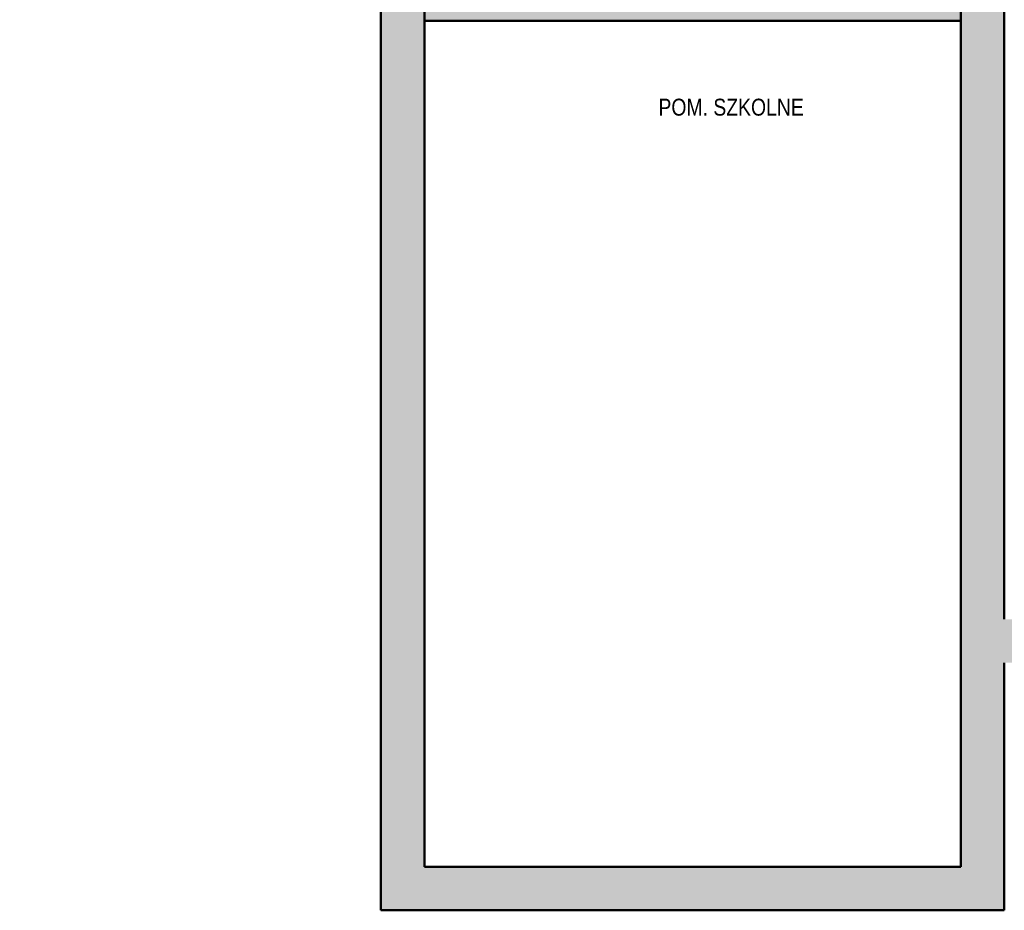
# Model space of a CAD drawing. Header units: centimetres. Extents: x -1240 to 1518, y -1846 to 998.
# Tile 1 of 8: x -1240 to -221, y -1810 to -889. Entities that reach past the tile are written whole.
import ezdxf

# ---------------------------------------------------------------- set-up
doc = ezdxf.new("R2010")
doc.units = ezdxf.units.CM
doc.layers.add('Standard', color=7, linetype='Continuous', lineweight=25)
doc.styles.add('ARIAL', font='ARIAL.TTF')

msp = doc.modelspace()

# ---------------------------------------------------------------- hatches: boundary and pattern name
at = {"layer": 'Standard', "linetype": 'ByBlock', "lineweight": 13}
h = msp.add_hatch(color=254, dxfattribs=at)
h.paths.add_polyline_path([(-120.1, 299.7), (-120.1, 259.7), (-80.1, 259.7), (-80.1, 299.7)])
h.paths.add_polyline_path([(993.9, 280.1), (955.9, 280.1), (955.9, 200.1), (993.9, 200.1)])
h.paths.add_polyline_path([(993.9, -79.9), (993.9, 0.1), (955.9, 0.1), (955.9, -79.9)])
h.paths.add_polyline_path([(558.9, -416.1), (570.9, -416.1), (570.9, -380.3), (518, -380.3), (518, -392.3), (558.9, -392.3)])
h.paths.add_polyline_path([(189.9, 555.7), (145.9, 555.7), (145.9, 517.7), (189.9, 517.7)])
h.paths.add_polyline_path([(-378.1, 492.7), (-378.1, 517.7), (-220.1, 517.7), (-220.1, 555.7), (-378.1, 555.7), (-378.1, 627.7), (-420.1, 627.7), (-420.1, 492.7)])
h.paths.add_polyline_path([(-1015.1, 919.7), (-1015.1, 881.7), (-420.1, 881.7), (-420.1, 804.7), (-378.1, 804.7), (-378.1, 998), (-420.1, 998), (-420.1, 919.7)])
h.paths.add_polyline_path([(-1110.1, 307.7), (-1135.1, 307.7), (-1135.1, 881.7), (-1115.1, 881.7), (-1115.1, 919.7), (-1160.1, 919.7), (-1160.1, 307.7), (-1240, 307.7), (-1240, 265.7), (-1110.1, 265.7)])
h.paths.add_polyline_path([(-866.1, -59.3), (-821.1, -59.3), (-821.1, 33.7), (-866.1, 33.7)])
h.paths.add_polyline_path([(-821.1, 155.7), (-866.1, 155.7), (-866.1, 138.7), (-821.1, 138.7)])
h.paths.add_polyline_path([(955.9, 480.1), (993.9, 480.1), (993.9, 555.7), (315.9, 555.7), (315.9, 517.7), (351.9, 517.7), (351.9, 317.7), (323.9, 317.7), (323.9, 259.7), (351.9, 259.7), (351.9, -497.3), (308.9, -497.3), (308.9, -509.3), (351.9, -509.3), (351.9, -524.3), (393.9, -524.3), (393.9, -392.3), (418, -392.3), (418, -380.3), (393.9, -380.3), (393.9, 517.7), (955.9, 517.7)])
h.paths.add_polyline_path([(-266.1, -134.3), (-221.1, -134.3), (-221.1, -74.3), (-266.1, -74.3), (-266.1, -90.3), (-236.7, -90.3), (-236.7, -105.3), (-266.1, -105.3)])
h.paths.add_polyline_path([(-221.1, 220.7), (-221.1, 265.7), (-266.1, 265.7), (-266.1, 220.7)])
h.paths.add_polyline_path([(208.9, -509.3), (208.9, -497.3), (-29.1, -497.3), (-29.1, -509.3)])
h.paths.add_polyline_path([(-900.1, 265.7), (-866.1, 265.7), (-866.1, 210.7), (-821.1, 210.7), (-821.1, 220.7), (-378.1, 220.7), (-378.1, 332.7), (-420.1, 332.7), (-420.1, 307.7), (-900.1, 307.7)])
h.paths.add_polyline_path([(-266.1, -330.3), (-266.1, -343.3), (-821.1, -343.3), (-821.1, -274.3), (-866.1, -274.3), (-866.1, -1810.3), (-221.1, -1810.3), (-221.1, -1554.3), (222, -1554.3), (222, -1509.3), (208.9, -1509.3), (208.9, -1309.3), (222, -1309.3), (222, -1297.3), (196.9, -1297.3), (196.9, -1509.3), (-221.1, -1509.3), (-221.1, -254.3), (-266.1, -254.3), (-266.1, -315.3), (-236.7, -315.3), (-236.7, -330.3)])
h.paths.add_polyline_path([(-266.1, -355.3), (-266.1, -596.3), (-821.1, -596.3), (-821.1, -355.3)], flags=16)
h.paths.add_polyline_path([(-821.1, -890.3), (-266.1, -890.3), (-266.1, -1765.3), (-821.1, -1765.3)], flags=16)
h.paths.add_polyline_path([(-821.1, -878.3), (-821.1, -608.3), (-266.1, -608.3), (-266.1, -878.3)], flags=16)

# ---------------------------------------------------------------- linework, layer by layer
at = {"layer": 'Standard', "color": 7, "linetype": 'ByBlock', "lineweight": 50}
for p, q in [((-221.1, -1509.3), (-221.1, -254.3)), ((-866.1, -1810.3), (-866.1, -274.3)), ((-821.1, -1765.3), (-821.1, -274.3)), ((-266.1, -1765.3), (-266.1, -330.3)), ((-821.1, -890.3), (-266.1, -890.3)), ((-221.1, -1810.3), (-221.1, -1554.3)), ((-821.1, -1765.3), (-266.1, -1765.3)), ((-866.1, -1810.3), (-221.1, -1810.3))]:
    msp.add_line(p, q, dxfattribs=at)

# ---------------------------------------------------------------- texts
at = {"layer": 'Standard', "color": 7, "linetype": 'ByBlock', "lineweight": 50, "insert": (-579, -979.7), "char_height": 17.5, "width": 153.899, "attachment_point": 4, "style": 'ARIAL'}
msp.add_mtext('\\W0.82;POM.\\~SZKOLNE', dxfattribs=at)

doc.saveas('drawing.dxf')
